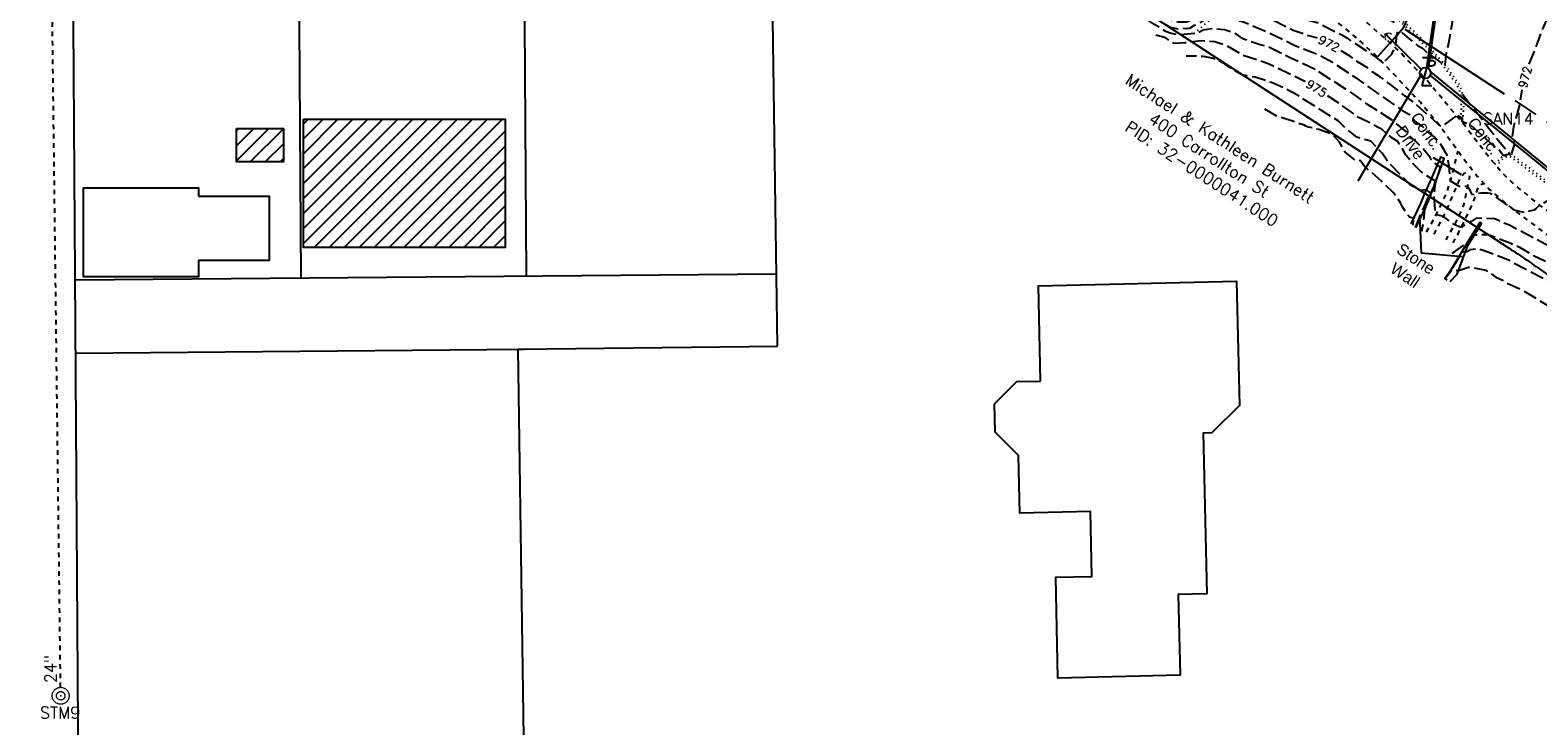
# Model space of a CAD drawing. Extents: x 2300122 to 2305194, y 360020 to 364238.
# Tile 27 of 93: x 2302630 to 2302987, y 360741 to 360906. Entities that reach past the tile are written whole.
import ezdxf
from ezdxf.enums import TextEntityAlignment as Align

# ---------------------------------------------------------------- set-up
doc = ezdxf.new("R2010")
doc.units = 0
doc.header["$LTSCALE"] = 20
doc.header["$MEASUREMENT"] = 0
doc.set_wipeout_variables(frame=1)
for name, pattern in [('CL', [2, 0.3, -0.15, 1.4, -0.15]), ('drainage01', [1.6, 0.85, -0.75]), ('foctvex', [0]), ('OhDOT_USTN1', [0.055, 0.014, -0.041]), ('OhDOT_USTN2', [0.11, 0.069, -0.041]), ('OhDOT_USTN3', [0.22, 0.165, -0.055]), ('OhDOT_USTN5', [0.11, 0.055, -0.055]), ('ohelecex', [0]), ('ohteleex', [0]), ('rowex', [0]), ('waterex', [0])]:
    doc.linetypes.add(name, pattern=pattern)
for name, color, linetype in [('BD_X_Building', 231, 'Continuous'), ('CM_X_Wall', 254, 'Continuous'), ('DR_X_Cells', 151, 'OhDOT_USTN2'), ('DR_X_Storm_Sewer', 151, 'OhDOT_USTN5'), ('DR_X_Text', 7, 'Continuous'), ('DT_X_Contour_Major', 132, 'OhDOT_USTN3'), ('DT_X_Contour_Minor', 136, 'OhDOT_USTN3'), ('DT_X_Contour_Text', 7, 'Continuous'), ('DV_X_Property_Line', 7, 'Continuous'), ('PV_X_Curb', 120, 'OhDOT_USTN1'), ('PV_X_Driveway', 7, 'OhDOT_USTN5'), ('PV_X_EOP', 7, 'OhDOT_USTN3'), ('PV_X_Text', 7, 'Continuous'), ('PV_X_Walk', 120, 'OhDOT_USTN5'), ('RW_X_CL', 6, 'CL'), ('RW_X_Fee_RW', 6, 'rowex'), ('SV_X_Text_Name', 7, 'Continuous'), ('TX_X_20', 7, 'Continuous'), ('UT_X_Electric_Cells', 1, 'Continuous'), ('UT_X_Misc_Cells', 7, 'Continuous'), ('UT_X_Overhead_Electric', 1, 'ohelecex'), ('UT_X_Overhead_Telecom', 30, 'ohteleex'), ('UT_X_Sanitary_Text', 7, 'Continuous'), ('UT_X_Water', 133, 'waterex'), ('VG_X_Flower_Bed', 3, 'OhDOT_USTN1')]:
    doc.layers.add(name, color=color, linetype=linetype)
doc.styles.add('Simplex Normal (0.14)', font='Simplex.shx')
doc.styles.add('Straight-Normal', font='font30.shx', dxfattribs={"height": 0.14})

# ---------------------------------------------------------------- blocks, each defined once
blk = doc.blocks.new('ODOT STORM MANHOLE')
at = {"layer": 'DR_X_Cells', "color": 151, "linetype": 'drainage01', "lineweight": 0, "ltscale": 0.05}
for radius in [0.1, 0.05]:
    blk.add_circle((0, 0), radius, dxfattribs=at)
at = {"layer": 'DR_X_Cells', "color": 151, "linetype": 'Continuous', "lineweight": 0}
blk.add_point((0, 0), dxfattribs=at)
blk = doc.blocks.new('DM_anno')
at = {"layer": 'UT_X_Misc_Cells', "linetype": 'foctvex', "true_color": 0xa56100}
h = blk.add_hatch(color=44, dxfattribs=at)
edge = h.paths.add_edge_path()
edge.add_arc((0, 0), 0.12, 0, 360)
at = {"layer": 'UT_X_Misc_Cells', "color": 44, "linetype": 'Continuous', "lineweight": 0, "true_color": 0xa56100}
blk.add_circle((0, 0), 0.12, dxfattribs=at)
blk.add_arc((0.48, 0), 0.48, 90, 270, dxfattribs=at)
blk = doc.blocks.new('TLPW')
at = {"linetype": 'Continuous'}
for p, q in [((0.048, 0.18), (-0.04, -0.15)), ((0.128, 0.18), (-0.032, 0.18)), ((0.023, 0.086), (0.083, 0.086)), ((0.04, 0.15), (0.083, 0.15)), ((0.08, -0.15), (-0.04, -0.15))]:
    blk.add_line(p, q, dxfattribs=at)
blk.add_circle((0, 0), 0.065, dxfattribs=at)
at = {"linetype": 'Continuous', "extrusion": (0, 0, -1)}
blk.add_arc((-0.083, 0.118), 0.0319, 88.8767, 271.1233, dxfattribs=at)
blk = doc.blocks.new('ODOT ELEC TELE LIGHT POLE')
blk.add_blockref('TLPW', (0, 0))

msp = doc.modelspace()

# ---------------------------------------------------------------- hatches: boundary and pattern name
at = {"layer": 'BD_X_Building'}
h = msp.add_hatch(dxfattribs=at)
h.set_pattern_fill('ANSI31', color=256, scale=20)
h.paths.add_polyline_path([(2302694.5, 360884.95), (2302742.25, 360884.95), (2302742.25, 360854.6), (2302694.5, 360854.6)])
h = msp.add_hatch(dxfattribs=at)
h.set_pattern_fill('ANSI31', color=256, scale=20)
h.paths.add_polyline_path([(2302678.66, 360882.7), (2302689.8, 360882.7), (2302689.8, 360874.8), (2302678.66, 360874.8)])

# ---------------------------------------------------------------- linework, layer by layer
for points in [[(2302694.5, 360884.95), (2302742.25, 360884.95), (2302742.25, 360854.6), (2302694.5, 360854.6)], [(2302678.66, 360882.7), (2302689.8, 360882.7), (2302689.8, 360874.8), (2302678.66, 360874.8)], [(2302669.69, 360866.68), (2302686.41, 360866.68), (2302686.41, 360851.48), (2302669.69, 360851.48), (2302669.69, 360847.64), (2302642.51, 360847.64), (2302642.51, 360868.71), (2302669.69, 360868.71), (2302669.69, 360866.68)], [(2302868.97, 360822.98), (2302868.46, 360845.53), (2302915.35, 360846.59), (2302916.01, 360817.19), (2302909.52, 360810.7), (2302907.41, 360810.65), (2302908.27, 360772.67), (2302901.55, 360772.52), (2302901.98, 360753.39), (2302873.07, 360752.74), (2302872.53, 360776.58), (2302881.07, 360776.77), (2302880.73, 360792.12), (2302864.06, 360791.74), (2302863.75, 360805.36), (2302858.24, 360810.87), (2302858.09, 360817.59), (2302863.36, 360822.86), (2302868.97, 360822.98)]]:
    msp.add_lwpolyline(points, close=True, dxfattribs=at)
at = {"layer": 'CM_X_Wall', "flags": 128}
for points in [[(2302957.74, 360859.25), (2302960.22, 360864.36), (2302961.03, 360866.41), (2302962.56, 360870.38), (2302964.48, 360875.63), (2302963.63, 360875.94), (2302961.39, 360870.82), (2302959.64, 360866.98), (2302958.83, 360865), (2302956.58, 360860.14)], [(2302965.84, 360846.51), (2302967.54, 360848.29), (2302970.08, 360855.05), (2302973.3, 360860.27), (2302972.93, 360860.5), (2302969.69, 360855.29), (2302966.04, 360849.18), (2302964.55, 360847.11)]]:
    msp.add_lwpolyline(points, dxfattribs=at)
at = {"layer": 'DR_X_Storm_Sewer', "flags": 128}
msp.add_lwpolyline([(2302637.06, 360750.55), (2302634.35, 360970.01)], dxfattribs=at)
at = {"layer": 'DT_X_Contour_Major', "elevation": 975, "flags": 128}
for points in [[(2302966.36, 360853.25), (2302966.98, 360853.58), (2302969.86, 360855.63), (2302971.19, 360857.61), (2302971.85, 360857.55), (2302973.43, 360857.66), (2302974.3, 360857.63), (2302975.34, 360857.45), (2302980.2, 360855.58), (2302982.25, 360854.66), (2302985.63, 360852.69), (2302988.88, 360851.09), (2302992.78, 360848.94), (2302999.83, 360845.3), (2303004.3, 360842.55), (2303007.01, 360841.07), (2303012.06, 360837.98), (2303012.69, 360837.31), (2303013.58, 360836.61), (2303014.13, 360836.06), (2303014.27, 360835.31), (2303014.09, 360833.76), (2303014.26, 360833.53), (2303016.03, 360832.54), (2303016.44, 360832.41), (2303018.48, 360831.34), (2303021.41, 360830.16), (2303022.2, 360829.96), (2303023.43, 360830), (2303023.94, 360830.12), (2303024.86, 360831.07), (2303025.22, 360831.2), (2303025.65, 360831.81), (2303026.52, 360832.59), (2303026.89, 360832.82), (2303029.37, 360833.4), (2303030.35, 360834.2), (2303032.16, 360835.24), (2303033.36, 360835.52), (2303035.19, 360834.87), (2303037.4, 360834.5), (2303043.02, 360831.81), (2303043.65, 360834.02), (2303044.12, 360837.23), (2303044.29, 360840.59), (2303044.18, 360846), (2303044.33, 360847.13), (2303045.68, 360848.87), (2303048.41, 360851.27), (2303051.78, 360853.38), (2303054.12, 360854.67), (2303054.61, 360855.47), (2303054.68, 360855.8), (2303053.87, 360856.7), (2303049.78, 360860.6), (2303049.04, 360861.87), (2303047.92, 360863.34), (2303047.68, 360863.76), (2303047.07, 360865.54), (2303046.61, 360868.17), (2303046.29, 360868.94), (2303045.72, 360869.95), (2303045.23, 360870.44), (2303045.16, 360870.23), (2303043.22, 360871.97), (2303041.89, 360872.88), (2303040.46, 360874.54), (2303036.11, 360879.08), (2303034.28, 360880.83), (2303033.2, 360881.67), (2303032.64, 360882.42), (2303030.59, 360884.77), (2303029.71, 360885.57), (2303027.31, 360888.12), (2303025.57, 360890.11), (2303024.44, 360891.03), (2303021.58, 360894.32), (2303020.33, 360896.22), (2303018.93, 360897.9), (2303018.19, 360899.58), (2303017.21, 360902.62), (2303016.76, 360904.69), (2303016.58, 360905.96), (2303016.57, 360908.4), (2303016.65, 360909.27), (2303017.24, 360912.39), (2303018.43, 360915.24), (2303020.16, 360918.6), (2303020.71, 360919.21), (2303022.62, 360920.9), (2303023.76, 360922.02), (2303026.96, 360923.45), (2303033.04, 360925.19), (2303038.47, 360926.07), (2303044.85, 360926.61), (2303048.22, 360926.77)], [(2302896.23, 360904.83), (2302898.27, 360904.3), (2302899.65, 360903.37), (2302900.55, 360902.88), (2302903.27, 360903.07), (2302906.81, 360903.54), (2302910.21, 360903.27), (2302912.54, 360902.55), (2302916.82, 360900.08), (2302919.92, 360899.12), (2302922.8, 360898.05), (2302931.67, 360893.86), (2302939.55, 360888.66), (2302944.04, 360885.43), (2302945.06, 360885.03), (2302949.12, 360882.9), (2302949.87, 360882.41), (2302950.98, 360881.32), (2302951.77, 360880.74), (2302953.4, 360879.75), (2302955.08, 360876.88), (2302957.07, 360874.46), (2302958.98, 360872.43), (2302962.35, 360870.32), (2302961.76, 360868.6), (2302959.79, 360863.48), (2302959.55, 360860.5), (2302959.07, 360858.37)]]:
    msp.add_lwpolyline(points, dxfattribs=at)
at = {"layer": 'DT_X_Contour_Minor', "flags": 128}
for points, elevation in [([(2302847.86, 360927.71), (2302850.04, 360928.22), (2302853.12, 360928.63), (2302856.24, 360928.65), (2302859.74, 360928.51), (2302862.94, 360928.26), (2302868.55, 360927.4), (2302871.69, 360926.51), (2302873.6, 360926.45), (2302877.21, 360925.78), (2302883.64, 360925.3), (2302886.9, 360924.79), (2302889.91, 360923.74), (2302891.22, 360922.99), (2302892.71, 360921.86), (2302896.19, 360920.82), (2302896.72, 360920.07), (2302899.06, 360911.1), (2302899.48, 360909.96), (2302901.77, 360909.44), (2302903.8, 360909.46), (2302904.71, 360909.95), (2302904.78, 360910.23), (2302904.73, 360910.76), (2302905.84, 360916.11), (2302906.35, 360916.4), (2302906.76, 360916.99), (2302907.25, 360917.42), (2302908.24, 360918.05), (2302909.35, 360918.13), (2302910.65, 360918.02), (2302915.37, 360915.65), (2302922.57, 360912.7), (2302928.89, 360909.72), (2302932.14, 360908.38), (2302934.43, 360907.76), (2302940.21, 360904.85), (2302941.42, 360904.13), (2302948.32, 360899.56), (2302949.85, 360898.29), (2302950.18, 360898.4), (2302952.09, 360900.3), (2302952.86, 360902), (2302953.01, 360902.54), (2302953.26, 360904.73), (2302953.51, 360905.65), (2302953.63, 360905.78), (2302953.87, 360905.77), (2302954.57, 360905.29), (2302956.11, 360903.96), (2302958.17, 360902.37), (2302959.24, 360901.78), (2302960.24, 360900.75), (2302962.79, 360898.95), (2302964.18, 360897.85), (2302964.24, 360898.24), (2302964.66, 360897.77), (2302965.04, 360900.7), (2302965.51, 360902.55), (2302966.67, 360909.16), (2302968.54, 360915), (2302969.36, 360918.17), (2302969.95, 360921.19), (2302971.95, 360925.53), (2302973.07, 360927.74), (2302976.36, 360935.16), (2302976.85, 360936.11), (2302977.64, 360938.03), (2302978.72, 360941.13), (2302980.53, 360945.05), (2302982.36, 360948.1), (2302985.32, 360953.46), (2302986.99, 360955.97), (2302988.09, 360957.26), (2302991.06, 360960.21), (2302992.53, 360961.8), (2302994.3, 360963.07), (2302995.61, 360964.71), (2302997.36, 360966.12), (2303001.65, 360968.97), (2303001.17, 360971.57), (2303001.21, 360974.56), (2303001.54, 360978.76), (2303001.46, 360980.47), (2303001.51, 360985.78), (2303001.83, 360987.67), (2303001.61, 360989.96), (2303001.42, 360998.07)], 971), ([(2303009.63, 360997.37), (2303008.67, 360995.22), (2303008.23, 360993.81), (2303007.6, 360990.82), (2303007.5, 360987.5), (2303006.96, 360985.16), (2303006.73, 360980.98), (2303006.51, 360980.11), (2303006.13, 360975.21), (2303005.82, 360973.95), (2303005.56, 360971.93), (2303005.81, 360969.87), (2303006.77, 360964.57), (2303009.16, 360961.37), (2303010.3, 360960.07), (2303010.51, 360959.74), (2303010.67, 360959.66), (2303009.54, 360957.85), (2303009.23, 360957.07), (2303007.7, 360954.28), (2303005.96, 360951.46), (2303004.61, 360949.68), (2303003.27, 360948.14), (2303001.8, 360945.11), (2303001.15, 360942.83), (2303000.42, 360939.1), (2303000.36, 360936.04), (2303001.2, 360933.64), (2303001.47, 360933.11), (2303001.55, 360931.84), (2303001.16, 360929.97), (2303000.42, 360929.37), (2302998.32, 360927.02), (2302997.75, 360926.53), (2302994.2, 360921.3), (2302992.48, 360918.26), (2302991.02, 360914.98), (2302988.8, 360908.79), (2302987.85, 360906.63), (2302985.38, 360900.04), (2302984.45, 360897.75), (2302983.87, 360895.56), (2302983.33, 360893.98), (2302983.05, 360892.86), (2302982.19, 360888), (2302980.87, 360883.14), (2302980.53, 360880.77), (2302981.04, 360878.81), (2302980.39, 360876.82), (2302980.69, 360876.26), (2302980.32, 360876.48), (2302979.84, 360876.56), (2302979.04, 360876.49), (2302978.55, 360876.27), (2302978.4, 360876.33), (2302977.53, 360877.52), (2302975.36, 360879.32), (2302973.63, 360880.96), (2302970.72, 360883.54), (2302968.69, 360884.3), (2302968.8, 360885.23), (2302968.4, 360885.29), (2302967.25, 360886), (2302967.37, 360885.7), (2302963.75, 360883.1), (2302957.45, 360888.71), (2302951.78, 360893.11), (2302949.42, 360894.85), (2302947.58, 360896.05), (2302946.2, 360897.12), (2302943.97, 360898.5), (2302942.3, 360899.74), (2302937.04, 360902.86), (2302934.54, 360904.05), (2302931.45, 360904.93), (2302928.75, 360905.89), (2302924.04, 360908.28), (2302922.79, 360908.73), (2302919.92, 360910.23), (2302913.75, 360912.64), (2302911.99, 360913.09), (2302911.17, 360913.38), (2302910.72, 360913.46), (2302910.18, 360913.06), (2302909.94, 360912.77), (2302906.91, 360910.78), (2302907, 360909.83), (2302906.25, 360909.19), (2302905.45, 360908.66), (2302903.6, 360907.88), (2302901.63, 360907.82), (2302899.91, 360908.21), (2302899.3, 360908.42), (2302898.44, 360908.95), (2302898.06, 360909.37), (2302896.82, 360911.72), (2302894.73, 360914.63), (2302894.02, 360916.36), (2302893.15, 360916.78), (2302891.93, 360918.26), (2302890.04, 360920.06), (2302889.67, 360920.29), (2302886.53, 360921.49), (2302883.39, 360921.75), (2302877.57, 360922.02), (2302874.76, 360922.43), (2302871.31, 360922.39), (2302868.98, 360923.09), (2302865.43, 360923.68), (2302859.84, 360924.01), (2302856.54, 360923.85), (2302854.63, 360923.6)], 972), ([(2302862.77, 360918.6), (2302865.4, 360918.79), (2302868.75, 360918.56), (2302871.45, 360917.92), (2302874.85, 360918.11), (2302882.22, 360917.73), (2302886.23, 360917.17), (2302889.86, 360915.78), (2302890.3, 360915.35), (2302891.09, 360914.37), (2302896.09, 360909.77), (2302897.04, 360908.25), (2302898.02, 360907.57), (2302899.67, 360906.66), (2302901.46, 360906.29), (2302904.25, 360906.43), (2302905.4, 360907.12), (2302906.72, 360907.71), (2302907.77, 360908.44), (2302908.75, 360908.59), (2302910.21, 360909.15), (2302913.8, 360908.99), (2302917.15, 360907.89), (2302922.87, 360905.45), (2302929, 360902.43), (2302934.88, 360900.15), (2302938.05, 360898.38), (2302943.5, 360894.74), (2302954.44, 360887.05), (2302956.22, 360885.98), (2302957.69, 360884.28), (2302959.29, 360883.23), (2302960.88, 360881.6), (2302962.24, 360880.55), (2302963.39, 360879.35), (2302965.21, 360876.2), (2302965.6, 360873.69), (2302965.79, 360871.4), (2302965.77, 360870.61), (2302966, 360870.24), (2302967.85, 360869.12), (2302968.24, 360869.01), (2302969.61, 360869.05), (2302969.98, 360868.97), (2302970.26, 360868.58), (2302970.93, 360867.18), (2302971.62, 360867.11), (2302972.03, 360867.17), (2302972.41, 360867.41), (2302973.15, 360867.5), (2302974.79, 360867.51), (2302975.33, 360867.38), (2302975.8, 360867.17), (2302980.92, 360863.47), (2302983.31, 360862.89), (2302985.77, 360863.46), (2302986.15, 360863.71), (2302986.99, 360864.61), (2302986.95, 360864.74), (2302987.22, 360864.66), (2302989.53, 360865.97), (2302990.13, 360866.22), (2302990.47, 360866.07), (2302994.31, 360863.43), (2302998.37, 360861.4), (2303000.68, 360860.52), (2303002.85, 360859.35), (2303003.66, 360858.75), (2303003.93, 360858.65), (2303004.04, 360859.04), (2303004.4, 360858.69), (2303005.22, 360858.34), (2303005.3, 360858.41), (2303004.9, 360861.03), (2303005.21, 360864.3), (2303005.2, 360867.77), (2303005, 360871.32), (2303004.64, 360874.88), (2303004.58, 360880.14), (2303005.05, 360885.03), (2303006.27, 360891.12), (2303006.51, 360893.68), (2303006.47, 360893.87), (2303006.75, 360895.56), (2303007.09, 360896.94), (2303007.02, 360896.96), (2303006.92, 360899.16), (2303008.22, 360904.7), (2303008.56, 360905.34), (2303009.07, 360913.57), (2303009.28, 360914.62), (2303009.87, 360920.13), (2303011.23, 360927.56), (2303014.19, 360929.88), (2303015.65, 360930.84), (2303018.28, 360931.47), (2303022.29, 360932.94), (2303024.56, 360933.62), (2303029.34, 360934.23), (2303028.39, 360936.01), (2303027.31, 360937.25), (2303025.68, 360939.48), (2303024.05, 360941.54), (2303022.22, 360944.56), (2303021.98, 360945.13), (2303022.5, 360947.97), (2303027.91, 360953.05), (2303030.87, 360956.12), (2303031.58, 360956.95), (2303031.72, 360957.41), (2303032.1, 360958.06), (2303031.8, 360958.21), (2303025.76, 360959.44), (2303025.31, 360959.61), (2303024.23, 360959.64), (2303022.83, 360959.81), (2303015.32, 360961.39), (2303013.43, 360962.47), (2303012.63, 360963.64), (2303011.34, 360965.82), (2303010.92, 360968.51), (2303010.81, 360969.76), (2303011.65, 360972.71), (2303013.89, 360976.15), (2303015.14, 360977.65), (2303015.67, 360978.1), (2303016.49, 360978.48), (2303016.86, 360978.8), (2303017.18, 360979.29), (2303016.65, 360981), (2303016.55, 360982.21), (2303016.59, 360982.97), (2303017.81, 360986.86), (2303019.35, 360989.92), (2303019.73, 360990.46), (2303020.66, 360991.35), (2303021.4, 360992.75), (2303021.86, 360993.36), (2303022.09, 360994.69), (2303022.61, 360996.26)], 973), ([(2303048.2, 360930.73), (2303041.9, 360930.64), (2303032.92, 360929.92), (2303029.52, 360929.35), (2303026.57, 360928.67), (2303024.2, 360927.63), (2303022.24, 360926.62), (2303020.56, 360924.91), (2303018.77, 360923.6), (2303017.43, 360921.6), (2303016.07, 360920), (2303015.54, 360918.43), (2303015.05, 360917.38), (2303013.11, 360911.39), (2303012.67, 360909.33), (2303012.22, 360905.97), (2303012.02, 360903.66), (2303012.44, 360900.23), (2303012.88, 360898.59), (2303013.67, 360896.75), (2303014.84, 360895.57), (2303017.41, 360892.25), (2303019.85, 360889.63), (2303023.95, 360885.68), (2303026.27, 360883.22), (2303026.39, 360882.87), (2303025.88, 360881.22), (2303025.84, 360880.6), (2303025.1, 360879.12), (2303025.35, 360876.15), (2303025.43, 360872.27), (2303025.22, 360866.46), (2303025, 360863.46), (2303024.7, 360861.03), (2303024.55, 360851.75), (2303024.22, 360845.96), (2303024.77, 360844.4), (2303024.72, 360844.08), (2303023.83, 360843.97), (2303020.68, 360844.13), (2303018.08, 360844.75), (2303017.62, 360845.08), (2303015.52, 360845.52), (2303015.22, 360845.71), (2303014.37, 360846.6), (2303013.02, 360847.38), (2303009.7, 360848.89), (2303009.61, 360848.68), (2303009.72, 360847.65), (2303008.43, 360847.34), (2303006.39, 360846.21), (2303004.58, 360846.03), (2303000.28, 360848.6), (2302995.24, 360851.33), (2302992.57, 360853.07), (2302990.96, 360854), (2302979.91, 360859.81), (2302978.13, 360860.53), (2302977.04, 360861.13), (2302976.39, 360861.35), (2302972.04, 360861.5), (2302970.81, 360860.71), (2302969.49, 360860.02), (2302968.46, 360859.26), (2302966.96, 360859.93), (2302964.29, 360861.87), (2302962.66, 360862.34), (2302962.29, 360863.55), (2302962.08, 360866.68), (2302962.38, 360869.76), (2302963.62, 360873.53), (2302963.01, 360873.93), (2302961.62, 360875.04), (2302961.12, 360875.83), (2302959.45, 360877.93), (2302957.61, 360879.79), (2302956.09, 360881.13), (2302955.53, 360881.89), (2302952.15, 360884.7), (2302946.35, 360888.41), (2302943.17, 360890.73), (2302933.81, 360896.76), (2302928.17, 360899.32), (2302922.8, 360902.04), (2302920.91, 360902.52), (2302917.24, 360903.75), (2302916.73, 360903.99), (2302915.29, 360904.98), (2302914.65, 360905.32), (2302912.48, 360906.03), (2302909.5, 360906.27), (2302907.4, 360906), (2302906.12, 360905.22), (2302901.64, 360904.79), (2302899.64, 360905.26), (2302898.61, 360905.67), (2302895.92, 360907.3), (2302893.55, 360908.9), (2302890.79, 360910.61), (2302890.15, 360911.21), (2302889.59, 360911.59), (2302887.75, 360912.02), (2302886.5, 360912.46), (2302880.6, 360913.05), (2302877.97, 360913.22), (2302876.75, 360913.2), (2302871.55, 360912.66)], 974), ([(2302957.7, 360859.3), (2302958.81, 360862.04), (2302959.98, 360864.64), (2302961.11, 360867.59), (2302960.25, 360868.2), (2302958.73, 360868.07), (2302956.34, 360869.46), (2302951.33, 360874.59), (2302949.76, 360876.87), (2302947.07, 360879.71), (2302943.82, 360880.64), (2302941.16, 360882.72), (2302939.41, 360884.55), (2302936.52, 360886.25), (2302935.44, 360887), (2302928.89, 360891.09), (2302928.07, 360891.45), (2302926.72, 360892.22), (2302923.6, 360893.55), (2302919.7, 360894.84), (2302916.57, 360895.39), (2302914.09, 360896.85), (2302912.73, 360897.87), (2302911.63, 360898.47), (2302911.16, 360898.81), (2302909.51, 360899.38), (2302907.54, 360899.74), (2302903.43, 360899.83)], 976), ([(2302957.1, 360859.87), (2302957.22, 360861.52), (2302956.24, 360861.71), (2302955.44, 360862.77), (2302954.57, 360864.16), (2302954.22, 360864.99), (2302952.97, 360866.82), (2302952.36, 360867.58), (2302948.86, 360870.99), (2302947.06, 360872.53), (2302946.64, 360872.75), (2302945.65, 360873.63), (2302944.74, 360875.02), (2302944.58, 360875.11), (2302943.85, 360874.9), (2302941.05, 360877.08), (2302939.73, 360879.49), (2302938.45, 360880.88), (2302937.96, 360881.27), (2302934.84, 360882.45), (2302932.31, 360883.05), (2302931.69, 360883.27), (2302931.35, 360883.49), (2302924.74, 360885.7), (2302921.65, 360887.51), (2302921.2, 360887.5)], 977), ([(2303009.7, 360824.31), (2303009.24, 360825.14), (2303009.04, 360825.95), (2303009.54, 360827.86), (2303009.92, 360830.88), (2303009.34, 360833.7), (2303008.47, 360834.81), (2303006.4, 360836.65), (2303005.81, 360837.07), (2303002.04, 360839.12), (2303000.71, 360839.75), (2302993.77, 360843.92), (2302988.65, 360846.81), (2302980.59, 360851.02), (2302979.92, 360851.47), (2302973.65, 360853.88), (2302972.53, 360854.24), (2302970.56, 360854.04), (2302970, 360853.61), (2302969.55, 360853.45), (2302968.76, 360853.54), (2302965.94, 360849.03)], 976), ([(2302965.15, 360846.84), (2302964.65, 360847.13), (2302966.35, 360849.42), (2302967.85, 360849.11), (2302970.19, 360849.95), (2302974.34, 360849.24), (2302976.71, 360847.57), (2302978.09, 360846.89), (2302979.35, 360846.13), (2302982.38, 360844.77), (2302983.82, 360843.99), (2302990.32, 360840.03), (2302993.47, 360837.97), (2302994.83, 360836.95), (2302997.9, 360835.1), (2303000.67, 360833.65), (2303003.67, 360831.37), (2303004.04, 360830.83), (2303004.99, 360828.97), (2303005.09, 360827.73)], 977)]:
    msp.add_lwpolyline(points, dxfattribs=dict(at, elevation=elevation))
at = {"layer": 'DV_X_Property_Line'}
for p, q in [((2302806.68, 360831.26), (2302804.72, 360968.29)), ((2302745.35, 360830.49), (2302806.68, 360831.26)), ((2302747.93, 360650.51), (2302745.35, 360830.49))]:
    msp.add_line(p, q, dxfattribs=at)
for points in [[(2302693.08, 360967.35), (2302693.87, 360847.35)], [(2302746.41, 360967.8), (2302747.2, 360847.8)], [(2302640.54, 360846.91), (2302806.43, 360848.3)], [(2302640.66, 360829.61), (2302746.77, 360830.5)]]:
    msp.add_lwpolyline(points, dxfattribs=at)
at = {"layer": 'PV_X_Curb', "flags": 128}
for points in [[(2302808.53, 360978.2), (2302808.54, 360978.19), (2302809.34, 360978.06), (2302809.51, 360978.03), (2302810.52, 360977.83), (2302814.26, 360976.97), (2302819.07, 360975.87), (2302822.29, 360975.19), (2302823.77, 360974.83), (2302825.58, 360974.28), (2302826.4, 360974), (2302828.01, 360973.51), (2302831.36, 360972.51), (2302831.49, 360972.46), (2302833.03, 360972.05), (2302837.46, 360970.79), (2302840.33, 360969.9), (2302842.78, 360969.12), (2302844.98, 360968.37), (2302845.32, 360968.3), (2302846.41, 360967.95), (2302848.2, 360967.35), (2302849.29, 360966.98), (2302851.58, 360966.14), (2302852.49, 360965.77), (2302854.79, 360964.92), (2302855.55, 360964.63), (2302857.34, 360963.99), (2302859.99, 360962.98), (2302862.18, 360962.13), (2302867.7, 360959.94), (2302869.46, 360959.24), (2302874.82, 360956.96), (2302879.6, 360954.85), (2302883.39, 360953.09), (2302887.51, 360951.09), (2302889.3, 360950.25), (2302891.37, 360949.22), (2302892.6, 360948.64), (2302895.05, 360947.36), (2302899.87, 360944.83), (2302903.07, 360943.12), (2302905.97, 360941.47), (2302908.78, 360939.86), (2302911.31, 360938.42), (2302913.28, 360937.26), (2302915.68, 360935.78), (2302918.44, 360934.04), (2302923.14, 360931.08), (2302927.66, 360928.05), (2302930.72, 360926), (2302932.33, 360924.89), (2302934.13, 360923.61), (2302936.34, 360921.93), (2302938.72, 360920.14), (2302939.85, 360919.27), (2302940.68, 360918.65), (2302943.36, 360916.57), (2302946.38, 360914.24), (2302949.47, 360911.89), (2302951.78, 360910.12), (2302952.36, 360909.63), (2302954.07, 360907.99), (2302956.69, 360905.6), (2302957.36, 360904.9), (2302957.67, 360904.53), (2302958.03, 360904.08), (2302958.43, 360903.82), (2302959.44, 360902.76), (2302960.4, 360901.82), (2302960.46, 360901.75), (2302960.76, 360901.45), (2302961.52, 360900.59), (2302962.97, 360898.97), (2302963.98, 360897.83), (2302965.85, 360895.39), (2302967.4, 360893.13), (2302967.96, 360891.86), (2302968.28, 360890.75), (2302968.48, 360889.36), (2302968.5, 360888.32), (2302968.5, 360887.55), (2302968.43, 360886.5), (2302968.31, 360885.15), (2302968.25, 360884.77), (2302968.25, 360884.74)], [(2302808.69, 360978.68), (2302809.43, 360978.55), (2302809.6, 360978.52), (2302810.62, 360978.32), (2302814.37, 360977.46), (2302819.18, 360976.36), (2302822.4, 360975.68), (2302823.91, 360975.31), (2302825.73, 360974.76), (2302826.56, 360974.48), (2302828.15, 360973.99), (2302831.51, 360972.98), (2302831.63, 360972.94), (2302833.17, 360972.53), (2302837.61, 360971.27), (2302840.48, 360970.38), (2302842.94, 360969.59), (2302845.12, 360968.85), (2302845.45, 360968.78), (2302846.57, 360968.43), (2302848.36, 360967.83), (2302849.45, 360967.45), (2302851.75, 360966.61), (2302852.67, 360966.24), (2302854.96, 360965.39), (2302855.73, 360965.1), (2302857.51, 360964.46), (2302860.17, 360963.45), (2302862.37, 360962.59), (2302867.88, 360960.41), (2302869.65, 360959.71), (2302875.02, 360957.42), (2302879.81, 360955.3), (2302883.61, 360953.55), (2302887.73, 360951.54), (2302889.51, 360950.7), (2302891.59, 360949.67), (2302892.82, 360949.09), (2302895.28, 360947.8), (2302900.1, 360945.27), (2302903.32, 360943.56), (2302906.22, 360941.91), (2302909.03, 360940.3), (2302911.56, 360938.85), (2302913.54, 360937.69), (2302915.95, 360936.2), (2302918.71, 360934.46), (2302923.41, 360931.5), (2302927.94, 360928.47), (2302931.01, 360926.42), (2302932.61, 360925.3), (2302934.43, 360924.01), (2302936.64, 360922.33), (2302939.02, 360920.54), (2302940.15, 360919.67), (2302940.98, 360919.04), (2302943.67, 360916.96), (2302946.69, 360914.64), (2302949.78, 360912.29), (2302952.1, 360910.51), (2302952.7, 360910), (2302954.41, 360908.35), (2302957.04, 360905.96), (2302957.74, 360905.23), (2302958.05, 360904.84), (2302958.37, 360904.45), (2302958.75, 360904.2), (2302959.79, 360903.11), (2302960.76, 360902.16), (2302960.83, 360902.08), (2302961.12, 360901.79), (2302961.89, 360900.92), (2302963.34, 360899.3), (2302964.36, 360898.15), (2302966.26, 360895.68), (2302967.84, 360893.37), (2302968.43, 360892.03), (2302968.77, 360890.85), (2302968.98, 360889.41), (2302969, 360888.32), (2302969, 360887.53), (2302968.93, 360886.46), (2302968.8, 360885.09), (2302968.75, 360884.72), (2302968.72, 360884.17)], [(2302976.44, 360874.29), (2302977.46, 360875.35), (2302978.05, 360875.95), (2302978.6, 360876.31), (2302979.13, 360876.52), (2302979.84, 360876.56), (2302980.17, 360876.56), (2302980.69, 360876.26), (2302982.07, 360875.26), (2302985.07, 360873.02), (2302986.1, 360872.23), (2302988.54, 360870.44), (2302991.28, 360868.4), (2302994.57, 360865.97), (2302996.14, 360864.91), (2303000.74, 360861.64), (2303003.29, 360859.8), (2303003.69, 360859.5), (2303003.4, 360859.1), (2303003, 360859.39), (2303000.45, 360861.24), (2302995.85, 360864.5), (2302994.29, 360865.56), (2302990.98, 360868), (2302988.24, 360870.04), (2302985.8, 360871.83), (2302984.77, 360872.62), (2302981.78, 360874.86), (2302980.42, 360875.84), (2302980.03, 360876.06), (2302979.85, 360876.06), (2302979.24, 360876.02), (2302978.83, 360875.87), (2302978.37, 360875.56), (2302977.82, 360875), (2302976.76, 360873.9)]]:
    msp.add_lwpolyline(points, dxfattribs=at)
at = {"layer": 'PV_X_Driveway', "flags": 128}
for points in [[(2302960.31, 360858.24), (2302962.65, 360862.46), (2302964.88, 360867.11), (2302965.97, 360870.17), (2302966.31, 360871.61), (2302967.76, 360877.37)], [(2302962.09, 360857.7), (2302963.09, 360859.6), (2302964.57, 360862.39), (2302964.77, 360862.78), (2302966.64, 360867.16), (2302967.78, 360869.86), (2302967.86, 360870.05), (2302968.75, 360871.6), (2302969.26, 360872.2), (2302969.6, 360872.24), (2302969.93, 360872.13), (2302970.11, 360871.94), (2302970.31, 360871.66), (2302970.49, 360871.21), (2302970.33, 360870.6), (2302969.18, 360865.23), (2302968.93, 360864.37), (2302968.57, 360863.39), (2302967.6, 360861.44), (2302966.53, 360859.31), (2302964.85, 360856.38)], [(2302966.55, 360855.67), (2302967.82, 360857.98), (2302969.27, 360860.86), (2302970.4, 360863.11), (2302971.52, 360865.81), (2302972.28, 360868.06), (2302972.58, 360868.97), (2302972.81, 360869.23), (2302973.38, 360869.58), (2302973.83, 360869.77)]]:
    msp.add_lwpolyline(points, dxfattribs=at)
at = {"layer": 'PV_X_EOP', "flags": 128}
msp.add_lwpolyline([(2302968.77, 360890.85), (2302972.5, 360886.06), (2302978.07, 360878.91), (2302980.17, 360876.56)], dxfattribs=at)
at = {"layer": 'PV_X_Text'}
msp.add_lwpolyline([(2302961.89, 360875.84), (2302968.47, 360871.84)], dxfattribs=at)
at = {"layer": 'PV_X_Walk', "flags": 128}
for points in [[(2303015.99, 360843.13), (2303007.88, 360848.97), (2303007.15, 360849.5), (2302999.19, 360855.55), (2302991.24, 360861.6), (2302990.61, 360862.08), (2302987.17, 360864.49), (2302980.69, 360869.77), (2302978.17, 360872.21), (2302975.57, 360875.33), (2302973.36, 360878.12), (2302968.65, 360884.26), (2302962.21, 360891.9), (2302960.11, 360894.4), (2302953.12, 360901.66), (2302945.6, 360908.24), (2302941.98, 360911.4), (2302939.86, 360912.92), (2302933.19, 360917.65), (2302925, 360923.34), (2302924.55, 360923.65), (2302916.35, 360929.35), (2302916.16, 360929.48), (2302908.07, 360934.13), (2302899.32, 360938.92), (2302893.88, 360941.9), (2302885.6, 360946.22), (2302876.87, 360950.47), (2302867.59, 360954.07), (2302866.05, 360954.67), (2302857.12, 360958.13), (2302853.91, 360959.38), (2302844.5, 360962.62), (2302842.59, 360963.28), (2302833.07, 360966.24), (2302832.43, 360966.44), (2302822.93, 360969.11), (2302813.24, 360971.46), (2302808.75, 360972.54), (2302807.25, 360972.63), (2302805.83, 360972.35), (2302804.43, 360971.15), (2302802.47, 360969.84), (2302802.04, 360968.15), (2302806.27, 360967.82), (2302810.31, 360967.51), (2302816.24, 360966.12), (2302821.92, 360964.49), (2302831.51, 360961.73), (2302839.27, 360959.5), (2302843.42, 360958.11), (2302852.82, 360954.69), (2302855.14, 360953.84), (2302864.45, 360950.17), (2302872, 360947.2), (2302879.5, 360943.88), (2302885.08, 360941.18), (2302893.89, 360936.45), (2302897.06, 360934.75), (2302897.91, 360933.69), (2302898.38, 360932.65), (2302898.66, 360931.43), (2302898.97, 360928.37)], [(2302903.91, 360928.34), (2302905.04, 360930.7), (2302908.29, 360929.06), (2302909.54, 360928.28), (2302917.85, 360922.71), (2302922.02, 360919.92), (2302930.21, 360914.18), (2302930.56, 360913.94), (2302938.71, 360908.14), (2302938.92, 360907.99), (2302942.4, 360905.25), (2302948.84, 360899.48), (2302950.55, 360897.62), (2302957.44, 360890.37), (2302958.83, 360888.91), (2302963.21, 360883.72), (2302968, 360877.03), (2302969.6, 360874.89), (2302971.99, 360871.84), (2302972.37, 360871.36), (2302975.29, 360868.17), (2302980.63, 360863.72), (2302987.32, 360858.67), (2302995.39, 360852.77), (2303003.52, 360846.83), (2303011.52, 360840.84), (2303013.25, 360839.54)]]:
    msp.add_lwpolyline(points, dxfattribs=at)
at = {"layer": 'RW_X_CL'}
msp.add_lwpolyline([(2301620.5, 360988.38), (2302813.5, 360998.36), (2302996.01, 360879.64, -0.010662), (2303005.84, 360872.94), (2303189.26, 360742.17), (2303189.26, 360742.17), (2303189.26, 360742.17)], format="xyb", dxfattribs=at)
at = {"layer": 'RW_X_Fee_RW'}
msp.add_lwpolyline([(2302641.86, 360646.26), (2302639.75, 360966.91)], dxfattribs=at)
at = {"layer": 'RW_X_Fee_RW', "flags": 128}
msp.add_lwpolyline([(2302804.72, 360968.29), (2302979.65, 360854.49, -0.010662), (2302988.43, 360848.51), (2303174.05, 360716.17), (2303189.85, 360708.74)], format="xyb", dxfattribs=at)
at = {"layer": 'TX_X_20'}
for points in [[(2302958.61, 360861.87), (2302958.98, 360853.31)], [(2302958.98, 360853.31), (2302968.7, 360852.42)]]:
    msp.add_lwpolyline(points, dxfattribs=at)
at = {"layer": 'UT_X_Misc_Cells', "flags": 128}
msp.add_lwpolyline([(2302950.67, 360904.95), (2302959.05, 360896.73)], dxfattribs=at)
at = {"layer": 'UT_X_Overhead_Electric', "elevation": 970.64, "flags": 128}
for points in [[(2302970.76, 360968.86), (2302960.69, 360896.91)], [(2302961.27, 360896.01), (2303036.89, 360834.34)]]:
    msp.add_lwpolyline(points, dxfattribs=at)
at = {"layer": 'UT_X_Overhead_Electric', "linetype": 'Continuous', "flags": 128}
msp.add_lwpolyline([(2302958.86, 360895.16), (2302944.04, 360870.23)], dxfattribs=at)
at = {"layer": 'UT_X_Overhead_Telecom', "flags": 128}
for points in [[(2302970.48, 360968.85), (2302960.28, 360897.08)], [(2302961.15, 360895.26), (2303036.61, 360833.98)]]:
    msp.add_lwpolyline(points, dxfattribs=at)
at = {"layer": 'UT_X_Water'}
msp.add_lwpolyline([(2302948.8, 360899.7), (2302951.72, 360902.97), (2302954.95, 360906.64), (2302981.34, 360964.11)], dxfattribs=at)
at = {"layer": 'VG_X_Flower_Bed', "flags": 128}
msp.add_lwpolyline([(2302905.24, 360905.19), (2302909.73, 360908.92), (2302912.7, 360912.71), (2302912.97, 360916.81), (2302910.81, 360920.92), (2302907.89, 360924.98), (2302903.91, 360928.34)], dxfattribs=at)

# ---------------------------------------------------------------- block references
at = {"layer": 'DR_X_Cells', "xscale": 20, "yscale": 20, "zscale": 20}
msp.add_blockref('ODOT STORM MANHOLE', (2302637.08, 360748.55), dxfattribs=at)
at = {"layer": 'UT_X_Electric_Cells', "xscale": 20, "yscale": 20, "zscale": 20}
msp.add_blockref('ODOT ELEC TELE LIGHT POLE', (2302959.98, 360895.82), dxfattribs=at)
at = {"layer": 'UT_X_Misc_Cells', "xscale": 2, "yscale": 2, "zscale": 2, "rotation": 316.0224824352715}
msp.add_blockref('DM_anno', (2302950.67, 360904.95), dxfattribs=at)

# ---------------------------------------------------------------- texts
at = {"layer": 'DR_X_Text', "insert": (2302634.67, 360754.87), "char_height": 2.8, "attachment_point": 5, "rotation": 90.7074, "style": 'Simplex Normal (0.14)'}
msp.add_mtext('24"', dxfattribs=at)
at = {"layer": 'DR_X_Text', "insert": (2302636.94, 360744.57), "char_height": 2.8, "attachment_point": 5, "style": 'Simplex Normal (0.14)'}
msp.add_mtext('STM9', dxfattribs=at)
at = {"layer": 'PV_X_Text', "char_height": 2.8, "attachment_point": 5, "style": 'Straight-Normal'}
for s, insert, rotation in [('Conc.\\PDrive', (2302958.36, 360880.73), 305.5727), ('Conc.', (2302973.84, 360880.92), 307.4691)]:
    msp.add_mtext(s, dxfattribs=dict(at, insert=insert, rotation=rotation))
at = {"layer": 'SV_X_Text_Name', "insert": (2302908.84, 360876.43), "char_height": 2.8, "width": 77.9146, "attachment_point": 5, "rotation": 326.9561, "style": 'Simplex Normal (0.14)'}
msp.add_mtext('Michael & Kathleen Burnett\\P400 Carrollton St\\P PID: 32-0000041.000', dxfattribs=at)
at = {"layer": 'TX_X_20', "insert": (2302956.49, 360849.94), "char_height": 2.8, "width": 23.4667, "attachment_point": 5, "rotation": 326.3606, "style": 'Straight-Normal'}
msp.add_mtext('Stone\\PWall', dxfattribs=at)
at = {"layer": 'UT_X_Sanitary_Text', "insert": (2302979.63, 360885.02), "char_height": 2.8, "attachment_point": 5, "style": 'Simplex Normal (0.14)'}
msp.add_mtext('SAN14', dxfattribs=at)

# ---------------------------------------------------------------- next in the draw order: wipeouts: each hides what was drawn before it
for points in [[(2302933.89, 360903.05), (2302939.37, 360900.27), (2302940.5, 360902.5), (2302935.02, 360905.28)], [(2302984.03, 360891.57), (2302985.65, 360897.5), (2302983.24, 360898.16), (2302981.62, 360892.24)], [(2302930.98, 360892.76), (2302936.16, 360889.45), (2302937.51, 360891.56), (2302932.33, 360894.86)]]:
    msp.add_wipeout(points).dxf.layer = 'DT_X_Contour_Text'

# ---------------------------------------------------------------- next in the draw order: texts
at = {"layer": 'DT_X_Contour_Text', "style": 'Simplex Normal (0.14)'}
for s, rotation, p in [('972', 333.0807, (2302937.2, 360902.77)), ('972', 74.6687, (2302983.63, 360894.87)), ('975', 327.4922, (2302934.25, 360892.16))]:
    msp.add_text(s, height=2, rotation=rotation, dxfattribs=at).set_placement(p, align=Align.MIDDLE_CENTER)

doc.saveas('drawing.dxf')
